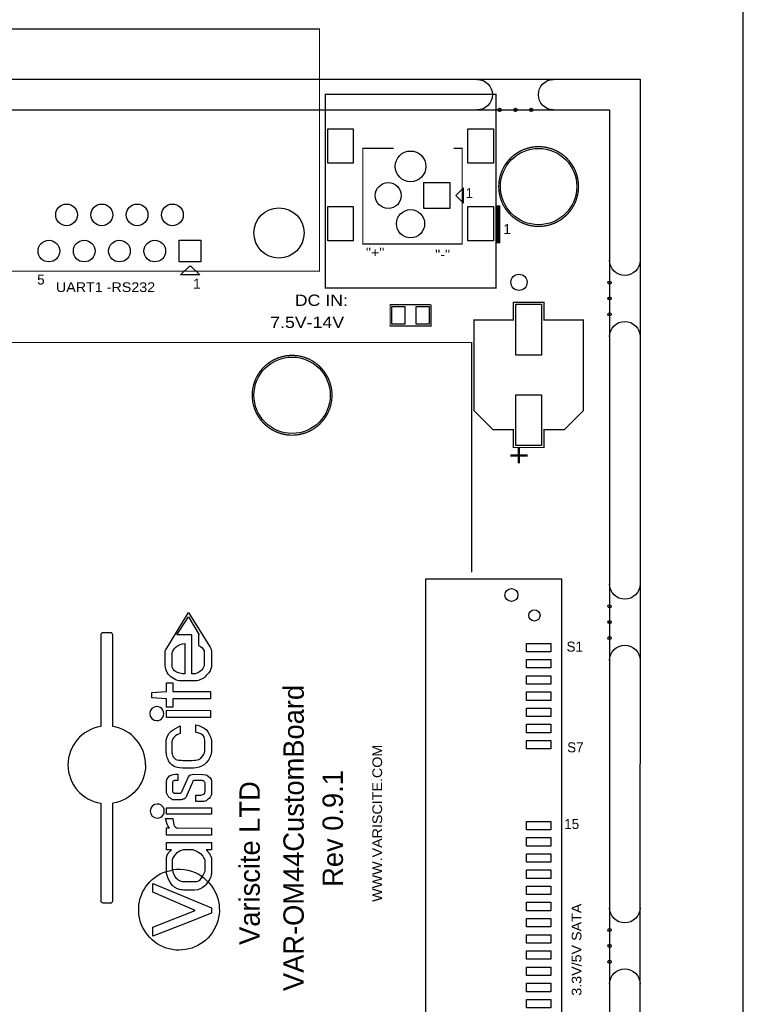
# Model space of a CAD drawing. Extents: x -11 to 131, y -42 to 220.
# Tile 3 of 4: x 74 to 131, y 35 to 112. Entities that reach past the tile are written whole.
import ezdxf

# ---------------------------------------------------------------- set-up
doc = ezdxf.new("R2010")
doc.units = 0
for name, color, linetype in [('BOARD_GEOMETRY_OUTLINE', 4, 'CONTINUOUS'), ('BOARD_GEOMETRY_SILKSCREEN_TOP', 3, 'CONTINUOUS'), ('PACKAGE_GEOMETRY_SILKSCREEN_TOP', 5, 'CONTINUOUS'), ('PIN_TOP', 6, 'CONTINUOUS')]:
    doc.layers.add(name, color=color, linetype=linetype)

msp = doc.modelspace()

# ---------------------------------------------------------------- linework, layer by layer
at = {"layer": 'BOARD_GEOMETRY_OUTLINE'}
for points in [[(5.9944, 112.754664), (-2.3876, 112.754664), (-2.3876, 220.1418), (-10.5156, 220.1418), (-10.5156, 0.1778), (-2.37998, 0.1778), (-2.37998, 107.4166), (122.428, 107.4166), (122.387614, -0.0254), (130.515614, -0.0254), (130.515614, 220.160088), (122.387614, 220.160088), (122.428, 112.754664)], [(0, 0), (0, 105.000044), (120.000014, 105.000044), (120.000014, 0)]]:
    msp.add_lwpolyline(points, close=True, dxfattribs=at)
for points in [[(109.6264, 107.38358, -1), (109.6264, 104.99598)], [(115.6208, 104.99598, -1), (115.6208, 107.38358)], [(122.405394, 93.1926, -1), (120.017794, 93.1926)], [(120.017794, 87.1982, -1), (122.405394, 87.1982)], [(122.405394, 67.7926, -1), (120.017794, 67.7926)], [(80.274668, 63.967868, 0.400037), (80.071722, 63.7794)], [(81.022444, 63.790068, 0.358142), (80.842612, 63.967106)], [(120.017794, 61.7982, -1), (122.405394, 61.7982)], [(80.07604, 56.605932, 0.854511), (80.0735, 50.582322)], [(83.5914, 53.594, 0.368848), (81.02092, 56.604408)], [(83.5914, 53.594, -0.368161), (81.028032, 50.584862), (81.02346, 50.5841), (81.02219, 50.583846)], [(80.071722, 42.949368, 0.339054), (80.233266, 42.76979)], [(80.841088, 42.76979, 0.354062), (81.022444, 42.941748)], [(122.405394, 42.3926, -1), (120.017794, 42.3926)], [(120.017794, 36.3982, -1), (122.405394, 36.3982)]]:
    msp.add_lwpolyline(points, format="xyb", dxfattribs=at)
for points in [[(80.071722, 63.7794), (80.071722, 56.6039)], [(80.841088, 63.96863), (80.274668, 63.96863)], [(81.022444, 56.6039), (81.022444, 63.790068)], [(80.071722, 50.5841), (80.071722, 42.949368)], [(81.022444, 42.941748), (81.022444, 50.583846)], [(80.233266, 42.76979), (80.841088, 42.76979)]]:
    msp.add_lwpolyline(points, dxfattribs=at)
at = {"layer": 'BOARD_GEOMETRY_SILKSCREEN_TOP'}
for points in [[(85.139784, 61.393324), (85.139784, 62.552834, -0.090291), (85.176614, 62.637162), (86.96325, 65.556638), (88.607392, 62.921388, -0.144424), (88.765634, 62.542166), (88.765634, 61.298582, -0.171717), (88.438736, 60.697872, -0.188895), (87.627206, 60.202318), (86.25713, 60.202318, -0.134607), (85.69833, 60.423806, -0.248992)], [(88.194134, 61.375036, -0.244127), (87.488522, 60.747402), (87.21598, 60.747402), (87.21598, 63.794386), (86.047326, 63.796672), (86.95182, 65.20561), (87.787226, 63.794386), (87.757, 63.794386), (87.757, 62.96787, -0.17185), (88.194134, 62.552326)], [(86.675722, 63.12281), (86.678516, 60.751974), (86.678516, 60.749688), (86.58098, 60.749688, -0.073947), (86.177628, 60.80887, -0.2473), (85.682582, 61.2775), (85.682582, 62.386718, -0.173959), (85.998812, 62.854078, -0.172382)], [(84.472526, 58.180224, 1), (84.47249, 57.071592, 1)], [(84.507324, 50.527458, 1), (84.507292, 49.419158, 1)], [(88.766904, 46.943264), (88.367362, 46.943772), (88.355424, 46.943772), (88.357964, 46.940724), (88.362028, 46.936152), (88.364314, 46.933612), (88.365838, 46.93158), (88.367362, 46.929802), (88.369902, 46.927008), (88.372696, 46.92396), (88.374728, 46.92142), (88.429338, 46.85919), (88.449658, 46.83633), (88.474804, 46.80712), (88.478614, 46.802294), (88.48979, 46.787308), (88.552782, 46.70171), (88.568784, 46.68012), (88.577928, 46.667674), (88.584024, 46.659292), (88.590628, 46.650148), (88.599518, 46.637194), (88.633554, 46.575726), (88.669876, 46.509686), (88.723724, 46.39945), (88.732614, 46.3804), (88.746076, 46.340776), (88.75776, 46.307756), (88.767158, 46.194726), (88.767158, 45.058584), (88.753188, 44.95927), (88.708992, 44.820332), (88.679528, 44.753276), (88.632792, 44.642024), (88.605106, 44.600368), (88.55456, 44.523406), (88.5063, 44.454826), (88.492584, 44.434506, -3.482628), (85.229192, 45.241972), (85.229192, 46.334934), (85.22843, 46.33595), (85.281008, 46.512734), (85.35162, 46.638972), (85.365844, 46.665134), (85.379052, 46.683168), (85.406992, 46.721014), (85.446616, 46.774608), (85.47227, 46.796198), (85.494368, 46.81474), (85.632798, 46.930564), (85.47227, 46.930564), (85.406992, 46.930564), (85.22589, 46.930564), (85.22589, 47.506128), (88.354916, 47.50816), (88.355424, 47.50816), (88.766904, 47.508414)], [(85.699092, 45.443902), (85.698584, 46.096428, -0.138822), (85.830156, 46.412658), (85.94344, 46.573186, -0.187354), (86.596728, 46.95952), (87.302594, 46.95952), (87.65286, 46.801532), (87.910924, 46.632876), (88.084914, 46.443138), (88.176354, 46.271434), (88.20531, 46.19752), (88.2396, 46.084236), (88.246204, 45.998638), (88.243664, 45.308774), (88.206834, 45.192696), (88.155272, 45.066458), (88.09609, 44.925488), (88.04529, 44.832016), (88.039448, 44.82211, 0.19607), (85.707474, 45.358558, -0.017275)], [(86.575646, 44.442126), (87.522558, 44.44238, 0.056112), (87.622634, 44.459398, 0.229813), (88.032844, 44.810426, -0.072664), (88.48852, 44.427902, -0.087305), (88.248236, 44.105068, -0.176834), (87.455502, 43.773344), (86.575646, 43.773344, -0.058532), (86.362286, 43.80484, -0.042765), (86.170008, 43.852338, -0.088913), (85.892132, 43.987974), (85.806534, 44.045886), (85.753956, 44.08932), (85.705188, 44.144692), (85.601048, 44.276518), (85.527388, 44.387008, -0.059169), (85.376004, 44.681394, -0.045331), (85.30082, 44.858432), (85.276436, 44.936918, -0.044413), (85.225636, 45.219366, -0.00039), (85.229192, 45.220636), (85.229192, 45.22089), (85.229192, 45.220636, -0.051815), (85.715602, 45.337984, 0.070611), (85.775546, 45.071284, 0.126927), (86.069932, 44.647866, 0.109738), (86.454488, 44.442126)], [(88.03132, 44.80814), (88.029034, 44.803822, 0.000486), (88.026494, 44.805346, 0.001784), (88.028526, 44.809918, -0.000364)]]:
    msp.add_lwpolyline(points, format="xyb", close=True, dxfattribs=at)
for points in [[(84.074762, 59.282584), (85.227414, 59.365134), (85.227414, 60.02401), (85.721698, 60.02401), (85.721698, 59.365134), (88.686386, 59.365134), (88.686386, 58.788808), (85.721698, 58.788808), (85.721698, 58.129678), (85.227414, 58.129678), (85.227414, 58.788808), (84.074762, 58.87085)], [(85.227414, 57.882536), (88.690704, 57.874408), (88.690704, 57.318148), (85.22589, 57.314084)], [(85.258402, 54.286404), (85.240876, 54.377082), (85.227922, 54.481222), (85.220302, 54.570884), (85.220048, 55.505604), (85.234526, 55.632604), (85.261196, 55.730648), (85.299804, 55.838852), (85.33892, 55.912512), (85.382354, 55.99049), (85.43798, 56.076088), (85.515704, 56.154066), (85.610954, 56.236362), (85.756496, 56.354218), (86.303612, 56.664606), (86.303612, 56.058816), (86.052406, 55.95493), (85.940392, 55.877968), (85.857588, 55.80761), (85.775546, 55.712614), (85.723476, 55.630318), (85.675978, 55.539386), (85.641434, 55.409592), (85.640418, 54.697884), (85.65007, 54.628288), (85.66023, 54.53507), (85.675216, 54.4703), (85.696806, 54.362096), (85.742526, 54.266846), (85.784182, 54.202076), (85.831934, 54.145688), (85.879432, 54.093872), (85.961728, 54.028848), (86.047326, 53.999892), (86.194392, 53.969412), (86.376256, 53.956458), (86.523576, 53.953156), (86.652608, 53.95341), (87.112348, 53.95341), (87.230966, 53.953156), (87.428832, 53.95976), (87.545926, 53.977032), (87.641176, 53.989986), (87.775288, 54.03342), (87.93099, 54.137052), (88.086946, 54.297326), (88.168988, 54.444392), (88.21674, 54.548278), (88.243156, 54.649878), (88.243156, 55.50154), (88.221058, 55.669434), (88.182196, 55.790592), (88.0999, 55.907432), (88.017604, 55.994046), (87.937594, 56.043576), (87.846662, 56.073802), (87.705946, 56.101996), (87.535004, 56.134762), (87.533734, 56.72963), (87.762588, 56.686196), (87.985854, 56.589168), (88.19261, 56.482488), (88.36533, 56.336184), (88.479376, 56.18861), (88.58885, 56.00319), (88.657938, 55.864252), (88.716358, 55.73014), (88.749632, 55.622952), (88.765888, 55.526432), (88.765888, 54.626256), (88.74379, 54.49824), (88.704928, 54.377082), (88.635586, 54.186582), (88.553544, 54.022244), (88.473534, 53.907436), (88.363806, 53.780182), (88.20785, 53.626512), (88.039194, 53.522626), (87.796624, 53.427376), (87.571834, 53.375306), (87.37219, 53.353716), (86.493858, 53.353716), (86.256114, 53.36667), (86.091776, 53.392832), (85.901276, 53.436012), (85.74532, 53.526944), (85.654388, 53.600604), (85.526118, 53.74132), (85.466428, 53.817012), (85.401404, 53.927248), (85.357716, 54.026562), (85.296756, 54.173882)], [(85.231986, 52.288694), (85.243162, 52.351432), (85.29066, 52.492402), (85.368638, 52.60467), (85.465412, 52.726844), (85.557106, 52.776628), (85.646768, 52.819808), (85.777578, 52.844954), (85.937598, 52.8574), (86.133686, 52.859178), (86.133686, 52.365148), (85.925152, 52.364386), (85.866478, 52.364386), (85.833966, 52.358036), (85.801454, 52.3494), (85.755988, 52.332128), (85.723476, 52.293266), (85.701886, 52.236878), (85.69325, 52.176426), (85.69325, 51.535838), (85.6996, 51.496976), (85.719158, 51.462432), (85.723222, 51.45659), (85.72881, 51.449986), (85.739986, 51.440842), (85.757004, 51.428396), (85.777578, 51.413918), (85.79739, 51.401472), (85.815424, 51.392836), (85.836506, 51.384708), (85.859366, 51.379882), (85.88629, 51.37658), (86.210902, 51.375818), (86.277704, 51.375818), (86.297516, 51.377596), (86.311994, 51.379628), (86.32444, 51.384454), (86.339172, 51.390804), (86.354412, 51.39944), (86.368382, 51.409346), (86.387432, 51.425602), (86.403434, 51.441858), (86.416896, 51.458114), (86.426802, 51.472592), (86.435184, 51.487324), (86.494112, 51.60137), (86.952836, 52.656994), (87.071708, 52.781708), (87.155782, 52.819808), (87.248746, 52.849018), (87.37092, 52.8574), (88.083136, 52.856384), (88.32977, 52.813204), (88.40343, 52.778406), (88.498426, 52.713382), (88.564212, 52.654962), (88.653366, 52.57546), (88.731344, 52.454302), (88.770206, 52.324508), (88.770206, 51.324764), (88.755982, 51.256946), (88.737186, 51.21148), (88.726518, 51.184302), (88.70823, 51.142392), (88.675464, 51.092354), (88.627966, 51.033934), (88.571832, 50.966878), (88.515444, 50.912776), (88.46566, 50.871628), (88.40724, 50.82413), (88.342216, 50.782982), (88.242648, 50.743866), (88.177878, 50.726594), (88.109806, 50.717958), (87.533734, 50.717958), (87.535512, 51.213258), (87.792814, 51.213258), (87.938102, 51.223926), (88.015572, 51.237134), (88.080596, 51.263042), (88.145366, 51.310794), (88.208104, 51.364896), (88.255602, 51.440588), (88.273128, 51.490372), (88.277446, 51.542188), (88.277192, 52.115466), (88.264238, 52.183792), (88.229694, 52.241196), (88.182196, 52.299616), (88.134952, 52.334922), (88.097614, 52.353718), (88.067388, 52.364386), (88.02751, 52.365148), (87.493856, 52.362608), (87.377016, 52.362608), (87.338154, 52.345082), (87.31123, 52.31257), (87.285068, 52.264818), (87.265764, 52.208684), (87.196422, 52.052982), (86.787228, 51.08702), (86.747604, 51.033934), (86.69782, 50.9905), (86.636098, 50.94859), (86.586314, 50.919126), (86.524592, 50.89525), (86.474808, 50.880264), (86.433914, 50.872644), (86.394798, 50.86731), (86.317582, 50.860198), (85.790024, 50.859944), (85.742526, 50.86858), (85.701378, 50.88255), (85.664548, 50.898806), (85.625432, 50.919126), (85.574632, 50.951384), (85.537802, 50.97653), (85.499956, 51.006756), (85.455506, 51.044602), (85.420962, 51.077114), (85.389466, 51.110642), (85.356192, 51.147472), (85.326982, 51.189636), (85.300312, 51.245262), (85.24621, 51.416458), (85.225636, 51.5747), (85.225636, 52.198016)], [(85.227414, 50.223928), (88.770714, 50.220118), (88.770714, 49.730914), (85.227414, 49.729644)], [(85.279992, 48.953674), (85.225128, 49.097184), (85.145372, 49.400206), (85.721698, 49.400206), (85.803994, 48.90643), (85.85327, 48.797718), (85.933534, 48.722026), (86.030562, 48.671226), (86.110572, 48.650144), (88.769698, 48.645572), (88.769698, 48.082962), (85.227414, 48.082454), (85.22589, 48.648874), (85.464142, 48.648874), (85.347556, 48.810418)], [(84.151724, 44.2849), (88.763856, 42.383456), (88.763856, 41.951402), (86.712806, 41.155112), (84.150454, 40.165782), (84.150454, 40.166036), (84.149184, 40.874442), (87.48522, 42.165016), (84.151724, 43.615864)]]:
    msp.add_lwpolyline(points, close=True, dxfattribs=at)
at = {"layer": 'PACKAGE_GEOMETRY_SILKSCREEN_TOP'}
for points, const_width in [([(83.94319, 92.338652), (65.84315, 92.338652), (65.84315, 111.338614), (97.243138, 111.338614), (97.243138, 92.338652), (82.543142, 92.338652)], 0.100076), ([(97.693988, 95.010732), (97.693988, 106.210862), (111.094012, 106.210862), (111.094012, 91.01074), (97.693988, 91.01074), (97.693988, 96.210882)], 0.100076), ([(106.946446, 94.472506), (100.646484, 94.472506), (100.646484, 101.972618), (103.070406, 101.972618)], 0.100076), ([(107.769406, 101.972618), (108.446316, 101.972618), (108.446316, 94.472506), (106.44632, 94.472506)], 0.100076), ([(111.29391, 94.51086), (111.29391, 97.510854)], 0.299974), ([(105.9942, 89.7128), (105.9942, 88.0364), (102.7938, 88.0364), (102.7938, 89.7128), (105.9688, 89.7128)], 0.1016), ([(109.365034, 83.201002), (109.365034, 88.500966), (112.465104, 88.500966), (112.465104, 89.901014), (114.864896, 89.901014), (114.864896, 88.500966), (117.964966, 88.500966), (117.964966, 81.400904), (116.465096, 79.901034), (114.864896, 79.901034), (114.864896, 78.500986), (112.465104, 78.500986), (112.465104, 79.901034), (110.864904, 79.901034), (109.365034, 81.400904), (109.365034, 83.4009)], 0.100076), ([(37.719, 86.740238), (109.194854, 86.740238), (109.194854, 68.707)], 0.100076)]:
    msp.add_lwpolyline(points, dxfattribs=dict(at, const_width=const_width))
at = {"layer": 'PACKAGE_GEOMETRY_SILKSCREEN_TOP', "const_width": 0.100076}
for points in [[(117.580156, 98.979482, 1), (111.314992, 98.979482, 1)], [(94.644718, 79.500222, 1), (95.544894, 85.700362, 1)]]:
    msp.add_lwpolyline(points, format="xyb", close=True, dxfattribs=at)
at = {"layer": 'PACKAGE_GEOMETRY_SILKSCREEN_TOP'}
for points in [[(108.546392, 97.672652), (108.546392, 98.872548), (107.946444, 98.2726)], [(87.843106, 92.038424), (86.343236, 92.038424), (87.04326, 92.738448), (87.143082, 92.738448)], [(105.560368, 25.678384), (116.260372, 25.678384), (116.260372, 68.178172), (105.560368, 68.178172)]]:
    msp.add_lwpolyline(points, close=True, dxfattribs=at)
at = {"layer": 'PIN_TOP'}
for points in [[(99.897184, 100.814632), (97.890584, 100.814632), (97.890584, 103.507032), (99.897184, 103.507032)], [(110.897416, 100.814632), (108.890816, 100.814632), (108.890816, 103.507032), (110.897416, 103.507032)], [(107.4674, 99.2886), (107.4674, 97.2566), (105.4354, 97.2566), (105.4354, 99.2886)], [(99.897184, 94.714568), (97.890584, 94.714568), (97.890584, 97.406968), (99.897184, 97.406968)], [(110.897416, 94.714568), (108.890816, 94.714568), (108.890816, 97.406968), (110.897416, 97.406968)], [(87.934038, 94.769432), (87.934038, 93.067632), (86.232238, 93.067632), (86.232238, 94.769432)], [(114.6683, 85.757004), (112.6617, 85.757004), (112.6617, 89.744804), (114.6683, 89.744804)], [(102.9335, 88.1761), (102.9335, 89.5731), (103.9495, 89.5731), (103.9495, 88.1761)], [(104.8385, 88.1761), (104.8385, 89.5731), (105.8545, 89.5731), (105.8545, 88.1761)], [(114.6683, 78.657196), (112.6617, 78.657196), (112.6617, 82.644996), (114.6683, 82.644996)], [(115.402868, 62.473078), (113.497868, 62.473078), (113.497868, 63.133478), (115.402868, 63.133478)], [(115.402868, 61.203078), (113.497868, 61.203078), (113.497868, 61.863478), (115.402868, 61.863478)], [(115.402868, 59.933078), (113.497868, 59.933078), (113.497868, 60.593478), (115.402868, 60.593478)], [(115.402868, 58.663078), (113.497868, 58.663078), (113.497868, 59.323478), (115.402868, 59.323478)], [(115.402868, 57.393078), (113.497868, 57.393078), (113.497868, 58.053478), (115.402868, 58.053478)], [(115.402868, 56.123078), (113.497868, 56.123078), (113.497868, 56.783478), (115.402868, 56.783478)], [(115.402868, 54.853078), (113.497868, 54.853078), (113.497868, 55.513478), (115.402868, 55.513478)], [(115.402868, 48.503078), (113.497868, 48.503078), (113.497868, 49.163478), (115.402868, 49.163478)], [(115.402868, 47.233078), (113.497868, 47.233078), (113.497868, 47.893478), (115.402868, 47.893478)], [(115.402868, 45.963078), (113.497868, 45.963078), (113.497868, 46.623478), (115.402868, 46.623478)], [(115.402868, 44.693078), (113.497868, 44.693078), (113.497868, 45.353478), (115.402868, 45.353478)], [(115.402868, 43.423078), (113.497868, 43.423078), (113.497868, 44.083478), (115.402868, 44.083478)], [(115.402868, 42.153078), (113.497868, 42.153078), (113.497868, 42.813478), (115.402868, 42.813478)], [(115.402868, 40.883078), (113.497868, 40.883078), (113.497868, 41.543478), (115.402868, 41.543478)], [(115.402868, 39.613078), (113.497868, 39.613078), (113.497868, 40.273478), (115.402868, 40.273478)], [(115.402868, 38.343078), (113.497868, 38.343078), (113.497868, 39.003478), (115.402868, 39.003478)], [(115.402868, 37.073078), (113.497868, 37.073078), (113.497868, 37.733478), (115.402868, 37.733478)], [(115.402868, 35.803078), (113.497868, 35.803078), (113.497868, 36.463478), (115.402868, 36.463478)], [(115.402868, 34.533078), (113.497868, 34.533078), (113.497868, 35.193478), (115.402868, 35.193478)]]:
    msp.add_lwpolyline(points, close=True, dxfattribs=at)
for centre, radius in [((111.379, 104.99598), 0.127), ((112.6236, 104.99598), 0.127), ((113.8682, 104.99598), 0.127), ((104.394, 100.560886), 1.2065), ((114.447574, 98.979482), 2.9972), ((102.6414, 98.2726), 1.016), ((77.388212, 96.758506), 0.8509), ((80.158082, 96.758506), 0.8509), ((82.928206, 96.758506), 0.8509), ((85.698076, 96.758506), 0.8509), ((94.063058, 95.338646), 1.9685), ((104.394, 96.060768), 1.1049), ((76.00315, 93.918532), 0.8509), ((78.77302, 93.918532), 0.8509), ((81.543144, 93.918532), 0.8509), ((84.313014, 93.918532), 0.8509), ((112.903508, 91.465908), 0.635), ((120.017794, 91.44), 0.127), ((120.017794, 90.1954), 0.127), ((120.017794, 88.9508), 0.127), ((95.094806, 82.600292), 2.9972), ((112.31245, 66.928238), 0.508), ((114.112294, 65.328292), 0.4445), ((120.017794, 66.04), 0.127), ((120.017794, 64.7954), 0.127), ((120.017794, 63.5508), 0.127), ((120.017794, 40.64), 0.127), ((120.017794, 39.3954), 0.127), ((120.017794, 38.1508), 0.127)]:
    msp.add_circle(centre, radius, dxfattribs=at)

# ---------------------------------------------------------------- texts
at = {"layer": 'BOARD_GEOMETRY_SILKSCREEN_TOP'}
for s, height, width, p in [('"+"', 0.762, 1.1, (100.8888, 93.4212)), ('"-"', 0.762, 1.1, (106.3244, 93.2688)), ('UART1 -RS232', 0.762, 1.1, (76.5556, 90.7034)), ('DC IN:', 0.889, 1.171429, (95.3008, 89.6112)), (' 7.5V-14V', 0.889, 1.171429, (92.9894, 87.884))]:
    msp.add_text(s, height=height, dxfattribs=dict(at, width=width)).set_placement(p)
for s, p in [('VAR-OM44CustomBoard', (96.009968, 35.850068)), (' Rev 0.9.1', (99.085908, 43.434508)), ('Variscite LTD', (92.558108, 39.472108))]:
    msp.add_text(s, height=1.6002, rotation=90, dxfattribs=at).set_placement(p)
at = {"layer": 'BOARD_GEOMETRY_SILKSCREEN_TOP', "width": 1.1}
for s, p in [('WWW.VARISCITE.COM', (102.159308, 42.850308)), ('3.3V/5V SATA', (117.8052, 35.4838))]:
    msp.add_text(s, height=0.762, rotation=90, dxfattribs=at).set_placement(p)
at = {"layer": 'PACKAGE_GEOMETRY_SILKSCREEN_TOP'}
for s, height, p in [('1', 0.7874, (108.712, 98.0694)), ('1', 0.7874, (111.6838, 95.25)), ('5', 0.786892, (75.0824, 91.2876)), ('1', 0.786892, (87.3252, 90.9574)), ('S1', 0.7874, (116.6368, 62.484)), ('S7', 0.7874, (116.6876, 54.5846)), ('15', 0.7874, (116.459, 48.5648))]:
    msp.add_text(s, height=height, dxfattribs=at).set_placement(p)
msp.add_text('+', height=1.905, rotation=90, dxfattribs=at).set_placement((113.8174, 77.1398))

doc.saveas('drawing.dxf')
